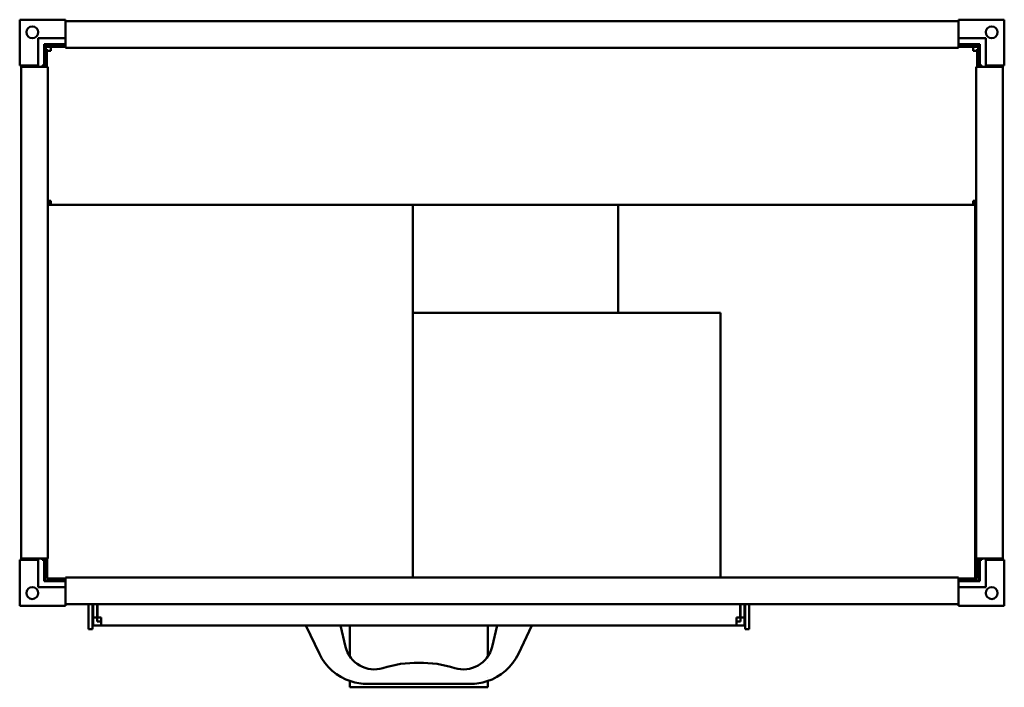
# Model space of a CAD drawing. Header units: millimetres. Extents: x 469 to 1211, y 343 to 845.
import ezdxf

# ---------------------------------------------------------------- set-up
doc = ezdxf.new("R2010")
doc.units = ezdxf.units.MM
doc.header["$LTSCALE"] = 4
doc.layers.add('Widoczne (ISO)', color=7, linetype='Continuous', lineweight=50)

msp = doc.modelspace()

# ---------------------------------------------------------------- linework, layer by layer
at = {"layer": 'Widoczne (ISO)'}
for p, q in [((469.5, 810.7), (469.5, 845.2)), ((469.5, 845.2), (504, 845.2)), ((504, 845.2), (504, 844)), ((1176, 845.2), (1210.5, 845.2)), ((1176, 844), (1176, 845.2)), ((1210.5, 845.2), (1210.5, 810.7)), ((504, 842.8), (504, 844)), ((504, 844), (1176, 844)), ((504, 842.8), (504, 825)), ((1176, 844), (1176, 842.8)), ((1176, 825), (1176, 842.8)), ((483.5, 831.2), (504, 831.2)), ((483.5, 831.2), (483.5, 810.7)), ((1196.5, 831.2), (1176, 831.2)), ((1196.5, 831.2), (1196.5, 810.7)), ((488, 826.7), (488, 810.7)), ((504, 826.7), (488, 826.7)), ((489.9, 826.3), (488, 826.3)), ((488.4, 824.8), (488.4, 823.1)), ((489.9, 824.8), (488.4, 824.8)), ((489.9, 823.1), (488.4, 823.1)), ((488.4, 823.1), (488.4, 809.7)), ((489.9, 826.3), (504, 826.3)), ((489.9, 826.3), (489.9, 824.8)), ((489.9, 824.8), (504, 824.8)), ((489.9, 809.7), (489.9, 823.1)), ((492.9, 821.8), (492.9, 824.8)), ((504, 824), (504, 825)), ((504, 824), (1176, 824)), ((1192, 826.7), (1176, 826.7)), ((1176, 826.3), (1190.1, 826.3)), ((1176, 825), (1176, 824)), ((1176, 824.8), (1190.1, 824.8)), ((1187.1, 824.8), (1187.1, 821.8)), ((1190.1, 824.8), (1190.1, 826.3)), ((1190.1, 826.3), (1192, 826.3)), ((1190.1, 824.8), (1191.6, 824.8)), ((1191.6, 823.1), (1190.1, 823.1)), ((1190.1, 823.1), (1190.1, 809.7)), ((1191.6, 823.1), (1191.6, 824.8)), ((1191.6, 809.7), (1191.6, 823.1)), ((1192, 810.7), (1192, 826.7)), ((492.9, 821.8), (489.9, 821.8)), ((1187.1, 821.8), (1190.1, 821.8)), ((471.5, 810.7), (469.5, 810.7)), ((470.7, 809.7), (471.9, 809.7)), ((470.7, 439.7), (470.7, 809.7)), ((483.5, 810.7), (471.5, 810.7)), ((471.5, 809.7), (471.5, 810.7)), ((489.7, 809.7), (471.9, 809.7)), ((486.5, 810.7), (486.5, 809.7)), ((488, 810.7), (486.5, 810.7)), ((488.4, 811.3), (488, 811.3)), ((489.7, 809.7), (490.7, 809.7)), ((490.7, 439.7), (490.7, 809.7)), ((1189.3, 809.7), (1189.3, 439.7)), ((1190.3, 809.7), (1189.3, 809.7)), ((1190.3, 809.7), (1208.1, 809.7)), ((1192, 811.3), (1191.6, 811.3)), ((1193.5, 810.7), (1192, 810.7)), ((1193.5, 809.7), (1193.5, 810.7)), ((1196.5, 810.7), (1208.5, 810.7)), ((1209.3, 809.7), (1208.1, 809.7)), ((1208.5, 810.7), (1208.5, 809.7)), ((1210.5, 810.7), (1208.5, 810.7)), ((1209.3, 809.7), (1209.3, 439.7)), ((492.9, 708.8), (490.7, 708.8)), ((492.9, 707.3), (490.7, 707.3)), ((492.9, 705.8), (490.7, 705.8)), ((492.9, 708.8), (492.9, 705.8)), ((492.9, 705.8), (1187.1, 705.8)), ((765.44, 425.4), (765.44, 705.8)), ((919.9, 705.8), (919.9, 624.6)), ((1187.1, 708.8), (1187.1, 705.8)), ((1187.1, 708.8), (1189.3, 708.8)), ((1189.3, 707.3), (1187.1, 707.3)), ((1187.1, 705.8), (1189.3, 705.8)), ((1188.6, 705.8), (1188.6, 424.8)), ((996.9, 624.6), (765.44, 624.6)), ((996.9, 624.6), (996.9, 425.4)), ((469.5, 438.7), (471.5, 438.7)), ((469.5, 404.2), (469.5, 438.7)), ((470.7, 439.7), (471.9, 439.7)), ((471.5, 438.7), (471.5, 439.7)), ((483.5, 438.7), (471.5, 438.7)), ((489.7, 439.7), (471.9, 439.7)), ((483.5, 418.2), (483.5, 438.7)), ((486.5, 439.7), (486.5, 438.7)), ((486.5, 438.7), (488, 438.7)), ((488, 438.7), (488, 422.7)), ((488.4, 439.7), (488.4, 423.1)), ((489.7, 439.7), (490.7, 439.7)), ((489.9, 424.6), (489.9, 439.7)), ((490.08, 424.8), (490.08, 439.7)), ((1190.3, 439.7), (1189.3, 439.7)), ((1190.1, 439.7), (1190.1, 424.6)), ((1190.3, 439.7), (1208.1, 439.7)), ((1191.6, 423.1), (1191.6, 439.7)), ((1192, 422.7), (1192, 438.7)), ((1192, 438.7), (1193.5, 438.7)), ((1193.5, 438.7), (1193.5, 439.7)), ((1196.5, 438.7), (1208.5, 438.7)), ((1196.5, 418.2), (1196.5, 438.7)), ((1209.3, 439.7), (1208.1, 439.7)), ((1208.5, 439.7), (1208.5, 438.7)), ((1208.5, 438.7), (1210.5, 438.7)), ((1210.5, 438.7), (1210.5, 404.2)), ((488, 422.7), (504, 422.7)), ((488.4, 423.1), (504, 423.1)), ((490.08, 427.6), (489.9, 427.6)), ((504, 424.6), (489.9, 424.6)), ((504, 424.8), (490.08, 424.8)), ((492.9, 424.8), (492.9, 424.6)), ((504, 424.4), (504, 425.4)), ((1176, 425.4), (504, 425.4)), ((504, 424.4), (504, 406.6)), ((1176, 425.4), (1176, 424.4)), ((1188.6, 424.8), (1176, 424.8)), ((1190.1, 424.6), (1176, 424.6)), ((1176, 406.6), (1176, 424.4)), ((1176, 423.1), (1191.6, 423.1)), ((1176, 422.7), (1192, 422.7)), ((1187.1, 424.8), (1187.1, 424.6)), ((1190.1, 424.8), (1188.6, 424.8)), ((483.5, 418.2), (504, 418.2)), ((1196.5, 418.2), (1176, 418.2)), ((504, 404.2), (469.5, 404.2)), ((504, 405.4), (504, 406.6)), ((1176, 405.4), (504, 405.4)), ((504, 405.4), (504, 404.2)), ((521.4, 386.6), (521.4, 405.4)), ((524.4, 405.4), (524.4, 386.6)), ((524.9, 405.4), (524.9, 395.3)), ((527.9, 405.4), (527.9, 395.3)), ((528.1, 405.4), (528.1, 395.3)), ((1011.7, 405.4), (1011.7, 395.3)), ((1011.9, 405.4), (1011.9, 395.3)), ((1014.9, 395.3), (1014.9, 405.4)), ((1015.4, 386.6), (1015.4, 405.4)), ((1018.4, 405.4), (1018.4, 386.6)), ((1176, 406.6), (1176, 405.4)), ((1176, 404.2), (1176, 405.4)), ((1210.5, 404.2), (1176, 404.2)), ((524.9, 395.3), (524.9, 389.3)), ((524.9, 395.3), (527.9, 395.3)), ((527.9, 395.3), (527.9, 392.3)), ((530.9, 395.3), (528.1, 395.3)), ((530.9, 389.3), (530.9, 395.3)), ((1008.9, 395.3), (1008.9, 389.3)), ((1011.7, 395.3), (1008.9, 395.3)), ((1011.9, 392.3), (1011.9, 395.3)), ((1011.9, 395.3), (1014.9, 395.3)), ((1014.9, 389.3), (1014.9, 395.3)), ((524.4, 386.6), (521.4, 386.6)), ((524.9, 389.3), (530.9, 389.3)), ((530.9, 392.3), (527.9, 392.3)), ((1008.9, 389.3), (530.9, 389.3)), ((684.9, 389.3), (695.03, 368.07)), ((714.81, 373.17), (710.9, 389.3)), ((717.9, 366.12), (717.9, 389.3)), ((821.9, 366.12), (821.9, 389.3)), ((828.9, 389.3), (824.99, 373.17)), ((844.77, 368.07), (854.9, 389.3)), ((1008.9, 392.3), (1011.9, 392.3)), ((1008.9, 389.3), (1014.9, 389.3)), ((1018.4, 386.6), (1015.4, 386.6)), ((821.9, 361.03), (821.9, 361.03)), ((717.9, 350.47), (717.9, 350.48)), ((821.9, 350.47), (821.9, 350.48)), ((717.9, 342.8), (717.9, 347.55)), ((717.9, 342.8), (821.9, 342.8)), ((731.13, 345.3), (808.67, 345.3)), ((821.9, 342.8), (821.9, 347.55))]:
    msp.add_line(p, q, dxfattribs=at)
for centre in [(479, 835.7), (1201, 835.7), (479, 413.7), (1201, 413.7)]:
    msp.add_circle(centre, 4.5, dxfattribs=at)
for centre, radius, start, end in [((736.26, 378.37), 22.07, 193.62699, 287.2391), ((803.54, 378.37), 22.07, 252.7609, 346.37301), ((731.13, 385.3), 40, 205.51387, 251.8049), ((808.67, 385.3), 40, 288.195, 334.48613), ((769.26, 272.02), 89.28, 89.58894, 107.2391), ((770.54, 272.02), 89.28, 72.7609, 90.41106), ((731.13, 385.3), 40, 251.8049, 270), ((808.67, 385.3), 40, 270, 288.195)]:
    msp.add_arc(centre, radius, start, end, dxfattribs=at)

doc.saveas('drawing.dxf')
